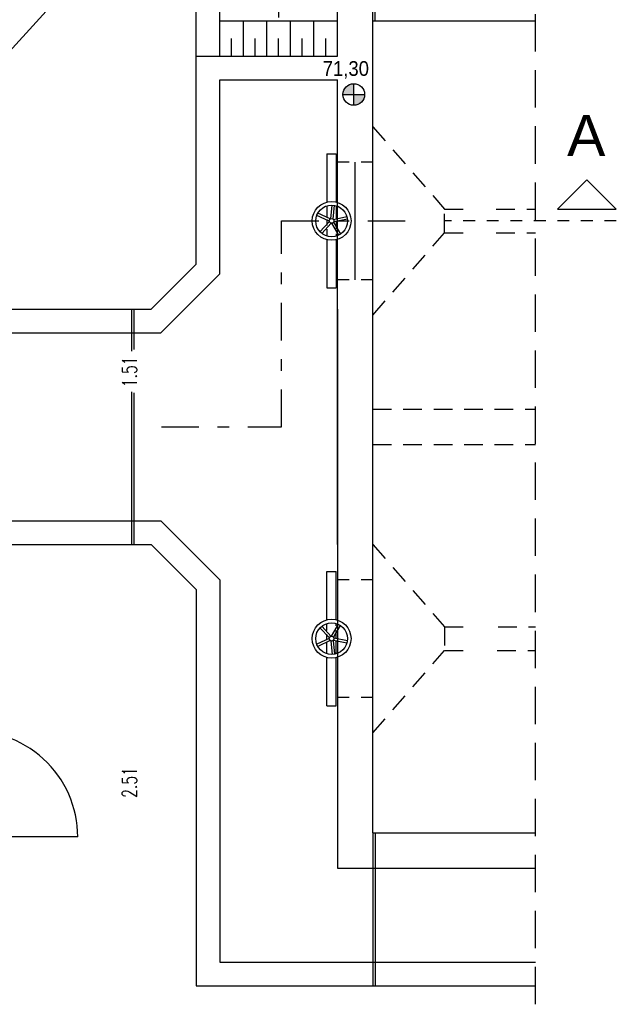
# Model space of a CAD drawing. Header units: metres. Extents: x -5 to 93, y -48 to 79.
# Tile 87 of 91: x 88 to 93, y 8 to 16. Entities that reach past the tile are written whole.
import ezdxf
from ezdxf.enums import TextEntityAlignment as Align

# ---------------------------------------------------------------- set-up
doc = ezdxf.new("R2010")
doc.units = ezdxf.units.M
doc.header["$LTSCALE"] = 0.05
for name, pattern in [('CENTER', [2, 1.25, -0.25, 0.25, -0.25]), ('MITTE', [1.75, 1.25, -0.25, 0, -0.25]), ('STRICHPUNKT', [25.4, 12.7, -6.35, 0, -6.35]), ('VERDECKT', [9.525, 6.35, -3.175]), ('VERDECKT2', [4.7625, 3.175, -1.5875])]:
    doc.linetypes.add(name, pattern=pattern)
for name, color, linetype in [('A_Ansicht', 2, 'Continuous'), ('A_Bemassung', 7, 'Continuous'), ('A_FENSTER_TUER', 7, 'Continuous'), ('A_Sanitär', 4, 'Continuous'), ('A_Schnitt', 1, 'Continuous'), ('A_Schnitt-Mauerwerk', 1, 'Continuous'), ('A_Schraffur', 9, 'Continuous'), ('A_Text', 5, 'Continuous'), ('A_Unsichtbar', 7, 'VERDECKT'), ('PUMPE', 7, 'Continuous'), ('Text', 3, 'Continuous')]:
    doc.layers.add(name, color=color, linetype=linetype)
doc.styles.add('Arial', font='arial.ttf', dxfattribs={"width": 0.9})
doc.styles.add('SIMPLEX7', font='SIMPLEXD', dxfattribs={"width": 0.7})

# ---------------------------------------------------------------- blocks, each defined once
blk = doc.blocks.new('SCHNIT-R')
at = {"color": 6, "linetype": 'MITTE'}
blk.add_line((2.919, 0), (0, 0), dxfattribs=at)
at = {"color": 2}
blk.add_lwpolyline([(1.919, 0.2), (2.919, 0.2), (2.419, 0.7)], close=True, dxfattribs=at)
at = {"layer": 'Text', "color": 6, "style": 'Arial'}
blk.add_attdef('SCHNITT', text='', height=0.7, dxfattribs=at).set_placement((2.408, 1.452), align=Align.MIDDLE)

msp = doc.modelspace()

# ---------------------------------------------------------------- hatches: boundary and pattern name
at = {"layer": 'A_Text'}
h = msp.add_hatch(color=256, dxfattribs=at)
h.paths.add_polyline_path([(90.9185, 15.5988), (91.0102, 15.5988), (91.0102, 15.6905, 0.414214)])
h.paths.add_polyline_path([(91.0102, 15.5988), (91.0102, 15.5071, 0.414214), (91.1019, 15.5988)])

# ---------------------------------------------------------------- linework, layer by layer
at = {"layer": 'A_Ansicht'}
for p, q in [((89.6718, 14.1573), (89.6718, 17.3245)), ((89.8718, 15.9245), (89.8718, 17.1245)), ((90.8718, 15.9245), (90.8718, 17.1245)), ((89.8718, 16.2245), (90.8718, 16.2245)), ((91.1718, 16.2245), (92.5537, 16.2245)), ((91.1718, 12.9245), (91.1718, 16.2245)), ((89.6718, 15.9245), (90.8718, 15.9245)), ((89.8718, 14.0745), (89.8718, 15.7245)), ((89.8718, 15.7245), (90.8718, 15.7245)), ((90.8718, 11.7745), (90.8718, 15.7245)), ((91.0218, 14.0245), (91.0218, 15.0245)), ((89.6718, 14.1573), (89.289, 13.7745)), ((89.8718, 14.0745), (89.3718, 13.5745)), ((87.9218, 13.7745), (89.1218, 13.7745)), ((89.1218, 13.7745), (89.289, 13.7745)), ((90.8718, 13.7745), (90.8718, 9.0245)), ((87.9218, 13.5745), (89.1218, 13.5745)), ((89.1218, 13.5745), (89.3718, 13.5745)), ((91.1718, 9.3245), (91.1718, 12.9245)), ((87.9218, 11.9745), (89.1218, 11.9745)), ((89.1218, 11.9745), (89.3718, 11.9745)), ((89.8718, 11.4745), (89.3718, 11.9745)), ((87.9218, 11.7745), (89.1218, 11.7745)), ((89.1218, 11.7745), (89.289, 11.7745)), ((89.6718, 11.3916), (89.289, 11.7745)), ((89.8718, 11.4745), (89.8718, 8.2245)), ((89.6718, 11.3916), (89.6718, 8.0245)), ((91.1718, 9.3245), (92.5537, 9.3245)), ((90.8718, 9.0245), (92.5537, 9.0245)), ((89.8718, 8.2245), (92.5537, 8.2245)), ((89.6718, 8.0245), (92.5537, 8.0245))]:
    msp.add_line(p, q, dxfattribs=at)
at = {"layer": 'A_Ansicht', "color": 7}
for p, q in [((91.1718, 16.2245), (91.1718, 17.3245)), ((91.1918, 16.2245), (91.1918, 17.3245)), ((89.1218, 13.7745), (89.1218, 13.4189)), ((89.1418, 13.7745), (89.1418, 13.4313)), ((89.1218, 13.0733), (89.1218, 11.7745)), ((89.1418, 13.064), (89.1418, 11.7745)), ((91.1718, 9.3245), (91.1718, 8.0245)), ((91.1918, 9.3245), (91.1918, 8.0245))]:
    msp.add_line(p, q, dxfattribs=at)
at = {"layer": 'A_FENSTER_TUER'}
msp.add_line((88.6643, 9.2895), (87.6843, 9.2895), dxfattribs=at)
msp.add_arc((87.7643, 9.2895), 0.9, 0, 95.09969, dxfattribs=at)
at = {"layer": 'A_Sanitär'}
for p, q in [((90.7818, 15.0945), (90.8618, 15.0945)), ((90.7818, 15.0945), (90.7818, 14.6817)), ((90.8618, 15.0945), (90.8618, 14.6817)), ((90.7818, 14.6499), (90.7818, 14.5585)), ((90.8139, 14.5428), (90.8276, 14.6594)), ((90.8338, 14.5405), (90.8475, 14.657)), ((90.8618, 14.6499), (90.8618, 14.5447)), ((90.8019, 14.5226), (90.6953, 14.5717)), ((90.8102, 14.5408), (90.7037, 14.5898)), ((90.8368, 14.5377), (90.9519, 14.5606)), ((90.8027, 14.5185), (90.7231, 14.4323)), ((90.8174, 14.505), (90.7378, 14.4188)), ((90.7818, 14.5365), (90.7818, 14.485)), ((90.8216, 14.5045), (90.879, 14.4022)), ((90.839, 14.5143), (90.8964, 14.412)), ((90.8407, 14.5181), (90.9558, 14.541)), ((90.8618, 14.5243), (90.8618, 14.4558)), ((90.7818, 14.4556), (90.7818, 14.3991)), ((90.8618, 14.4149), (90.8618, 14.3991)), ((90.7818, 14.3672), (90.7818, 13.9545)), ((90.8618, 14.3672), (90.8618, 13.9545)), ((90.7818, 13.9545), (90.8618, 13.9545)), ((90.7818, 11.5445), (90.8618, 11.5445)), ((90.7818, 11.1317), (90.7818, 11.5445)), ((90.8618, 11.1317), (90.8618, 11.5445)), ((90.8027, 10.9804), (90.7231, 11.0666)), ((90.8174, 10.994), (90.7378, 11.0802)), ((90.7818, 11.0434), (90.7818, 11.0999)), ((90.8216, 10.9945), (90.879, 11.0968)), ((90.839, 10.9847), (90.8964, 11.087)), ((90.8618, 11.084), (90.8618, 11.0999)), ((90.8019, 10.9763), (90.6953, 10.9273)), ((90.7818, 10.9625), (90.7818, 11.0139)), ((90.8407, 10.9809), (90.9558, 10.9579)), ((90.8618, 10.9747), (90.8618, 11.0432)), ((90.8102, 10.9582), (90.7037, 10.9091)), ((90.7818, 10.8491), (90.7818, 10.9405)), ((90.8139, 10.9561), (90.8276, 10.8396)), ((90.8338, 10.9584), (90.8475, 10.8419)), ((90.8368, 10.9613), (90.9519, 10.9383)), ((90.8618, 10.8491), (90.8618, 10.9543)), ((90.7818, 10.4045), (90.7818, 10.8172)), ((90.8618, 10.4045), (90.8618, 10.8172)), ((90.7818, 10.4045), (90.8618, 10.4045))]:
    msp.add_line(p, q, dxfattribs=at)
for centre, radius in [((90.8218, 14.5245), 0.165), ((90.8218, 14.5245), 0.135), ((90.8218, 14.5245), 0.02), ((90.8218, 10.9745), 0.165), ((90.8218, 10.9745), 0.135), ((90.8218, 10.9745), 0.02)]:
    msp.add_circle(centre, radius, dxfattribs=at)
at = {"layer": 'A_Schnitt', "color": 6, "linetype": 'STRICHPUNKT', "ltscale": 0.5}
for p, q in [((90.3956, 12.7745), (90.3956, 14.5245)), ((90.3956, 14.5245), (91.4527, 14.5245)), ((89.3749, 12.7745), (90.3956, 12.7745))]:
    msp.add_line(p, q, dxfattribs=at)
at = {"layer": 'A_Schraffur'}
for p, q in [((90.0718, 15.9245), (90.0718, 16.2245)), ((90.2718, 15.9245), (90.2718, 16.2245)), ((90.4718, 15.9245), (90.4718, 16.2245)), ((90.6718, 15.9245), (90.6718, 16.2245)), ((89.9718, 15.9245), (89.9718, 16.0745)), ((90.1718, 15.9245), (90.1718, 16.0745)), ((90.3718, 15.9245), (90.3718, 16.0745)), ((90.5718, 15.9245), (90.5718, 16.0745)), ((90.7718, 15.9245), (90.7718, 16.0745))]:
    msp.add_line(p, q, dxfattribs=at)
at = {"layer": 'A_Text'}
for p, q in [((91.0102, 15.5071), (91.0102, 15.6905)), ((90.9185, 15.5988), (91.1019, 15.5988))]:
    msp.add_line(p, q, dxfattribs=at)
msp.add_lwpolyline([(91.0448, 17.6367), (89.603, 17.6367), (87.448, 15.2672)], dxfattribs=at)
msp.add_circle((91.0102, 15.5988), 0.0917, dxfattribs=at)
at = {"layer": 'A_Unsichtbar'}
msp.add_line((92.5537, 7.8671), (92.5537, 17.5977), dxfattribs=at)
at = {"layer": 'A_Unsichtbar', "ltscale": 0.5}
for p, q in [((91.1718, 15.3245), (91.7818, 14.6245)), ((91.7818, 14.4245), (91.7818, 14.6245)), ((91.7818, 14.6245), (91.9897, 14.6245)), ((92.2209, 14.6245), (92.5537, 14.6245)), ((91.1718, 13.7245), (91.7818, 14.4245)), ((91.7818, 14.4245), (91.9897, 14.4245)), ((92.2209, 14.4245), (92.5537, 14.4245)), ((91.1718, 12.9245), (92.5537, 12.9245)), ((91.1718, 12.6245), (92.5537, 12.6245)), ((91.1718, 11.7745), (91.7818, 11.0745)), ((91.7818, 11.0745), (91.997, 11.0745)), ((91.7818, 11.0745), (91.7818, 10.8745)), ((92.2373, 11.0745), (92.5537, 11.0745)), ((91.1718, 10.1745), (91.7818, 10.8745)), ((91.7818, 10.8745), (92.0025, 10.8745)), ((92.2299, 10.8745), (92.5537, 10.8745))]:
    msp.add_line(p, q, dxfattribs=at)
at = {"layer": 'A_Unsichtbar', "linetype": 'VERDECKT2', "ltscale": 0.5}
for p, q in [((91.1718, 15.0245), (90.8718, 15.0245)), ((91.1718, 14.0245), (90.8718, 14.0245)), ((91.1718, 11.4745), (90.8718, 11.4745)), ((91.1718, 10.4745), (90.8718, 10.4745))]:
    msp.add_line(p, q, dxfattribs=at)
at = {"layer": 'PUMPE', "color": 8, "linetype": 'CENTER', "ltscale": 0.025}
msp.add_line((90.3718, 16.9545), (90.3718, 16.2243), dxfattribs=at)

# ---------------------------------------------------------------- block references
at = {"layer": 'A_Schnitt-Mauerwerk', "xscale": 0.5, "yscale": 0.5, "zscale": 0.5}
msp.add_blockref('SCHNIT-R', (91.7818, 14.5245), dxfattribs=at).add_auto_attribs({'SCHNITT': 'A'})

# ---------------------------------------------------------------- texts
at = {"layer": 'A_Bemassung', "style": 'SIMPLEX7', "width": 0.7}
for s, p in [('1.51', (89.104, 13.2418)), ('2.51', (89.104, 9.7522))]:
    msp.add_text(s, height=0.125, rotation=90, dxfattribs=at).set_placement(p, align=Align.MIDDLE)
at = {"layer": 'A_Text', "style": 'Arial', "width": 0.9}
msp.add_text('71,30', height=0.125, dxfattribs=at).set_placement((90.7462, 15.7572))

doc.saveas('drawing.dxf')
